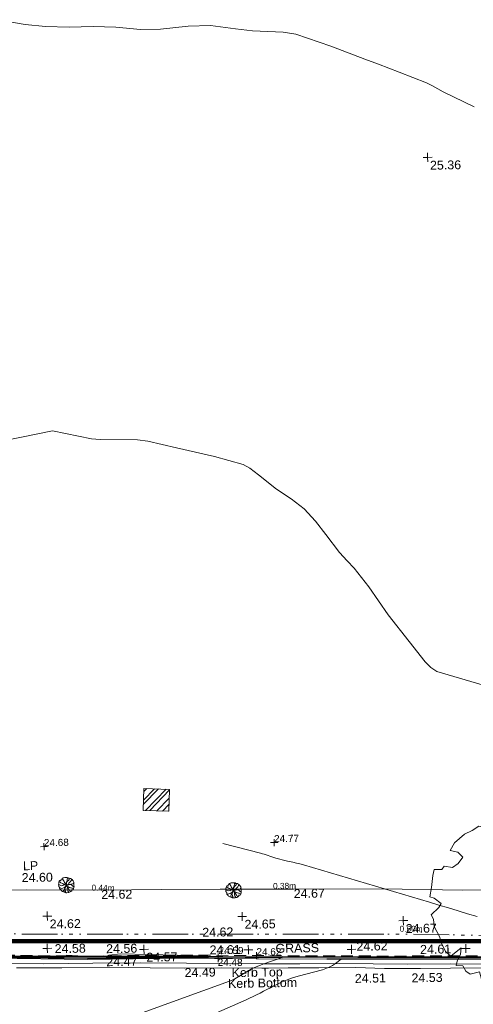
# Model space of a CAD drawing. Header units: millimetres. Extents: x -287732 to 520720, y -103372 to 287754.
# Tile 79 of 256: x -82544 to -63434, y -33664 to 7824. Entities that reach past the tile are written whole.
import ezdxf

# ---------------------------------------------------------------- set-up
doc = ezdxf.new("R2010")
doc.units = ezdxf.units.MM
for name, pattern in [('IMPORT-DASHED _2_', [750, 500, -250]), ('IMPORT-HIDDEN2 _3_', [4762.5, 3175, -1587.5]), ('IMPORT-UG_EIR_QLB2 _2_', [2750, 1500, -300.0000000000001, 0, -300.0000000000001, 150, -300.0000000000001, 0, -200]), ('IMPORT-UG_ELEC_LV_QLB2 _2_', [2700, 1500, -300.0000000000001, 0, -250, 150, -300.0000000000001, 0, -200]), ('IMPORT-UG_ELEC_STREET LIGHTING_QLB2 _2_', [2700, 1500, -300.0000000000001, 0, -250, 150, -300.0000000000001, 0, -200])]:
    doc.linetypes.add(name, pattern=pattern)
for name, color, linetype, lineweight, true_color in [('00_TOPO_FOOTPATH', 7, 'Continuous', 9, 0xa50000), ('00_TOPO_FURN_LAMP_POST', 7, 'Continuous', 9, 0x666666), ('00_TOPO_KERB_BOTTOM', 1, 'Continuous', 9, 0xff0000), ('00_TOPO_KERB_TOP', 7, 'Continuous', 9, 0xa500a5), ('00_TOPO_LEVEL_SPOT', 7, 'Continuous', 9, 0x666666), ('00_TOPO_ROAD_MARKING_YELLOW_CONTINUOUS', 40, 'Continuous', 9, 0xffbf00), ('01_DTM_CONTOUR_MJR', 7, 'Continuous', 9, 0x7f3f00), ('01_DTM_CONTOUR_MNR', 7, 'Continuous', 9, 0xa5a552), ('12333-PUM-2D-U-0001-C01 - Rev2_REVIT IMPORT_dwg', 7, 'Continuous', 9, 0x767676), ('A_RHA_Line', 7, 'Continuous', 9, 0x00a600), ('CONTOURS_MINOR', 7, 'Continuous', 9, 0x00a5a5), ('KERB_BOTTOM', 7, 'Continuous', 9, 0x0000a5), ('KERB_BOTTOM_LVL', 7, 'Continuous', 9, 0x0000a5), ('KERB_TOP', 2, 'Continuous', 9, 0xffff00), ('KERB_TOP_LVL', 2, 'Continuous', 9, 0xffff00), ('PUM-CHAMBER EXTENTS', 6, 'IMPORT-HIDDEN2 _3_', 9, 0xff00ff), ('PUM-EIRCOMM-NOTES', 6, 'Continuous', 9, 0xff00ff), ('PUM-EIRCOMM-QLB2', 6, 'IMPORT-UG_EIR_QLB2 _2_', 9, 0xff00ff), ('PUM-ELECTRIC-LV-QLB2', 1, 'IMPORT-UG_ELEC_LV_QLB2 _2_', 9, 0xff0000), ('SAPLING', 120, 'Continuous', 9, 0x00ffbf), ('SPOT_HEIGHTS_LVL', 7, 'Continuous', 9, 0x00a500), ('TREE', 7, 'Continuous', 9, 0x00a500)]:
    doc.layers.add(name, color=color, linetype=linetype, lineweight=lineweight, true_color=true_color)
for name, color, linetype, lineweight in [('00_TOPO_SURVEY_TEXT', 7, 'Continuous', 9), ('CHANGE_OF_SURFACE', 7, 'IMPORT-DASHED _2_', 9), ('CHANGE_OF_SURFACE_LVL', 7, 'Continuous', 9)]:
    doc.layers.add(name, color=color, linetype=linetype, lineweight=lineweight)
doc.styles.add('Arial_1', font='arial.ttf', dxfattribs={"height": 250})
doc.styles.add('Arial_3', font='arial.ttf', dxfattribs={"height": 299.9999999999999})
doc.styles.add('Swis721 Lt BT_2', font='swissl.ttf', dxfattribs={"height": 375})

# ---------------------------------------------------------------- blocks, each defined once
blk = doc.blocks.new('12333-PUM-2D-U-0001-C01 - Rev2_REVIT IMPORT_dwg_MM-2077200-Site Location Plan Proposed')
at = {"layer": '00_TOPO_LEVEL_SPOT', "color": 254, "true_color": 0xcccccc, "flags": 128}
for points in [[(0, -500.0000000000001), (0, 0), (-500.0000000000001, 0)], [(500.0000000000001, 0), (0, 0), (0, 500.0000000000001)]]:
    blk.add_lwpolyline(points, dxfattribs=at)
blk = doc.blocks.new('12333-PUM-2D-U-0001-C01 - Rev2_REVIT IMPORT_dwg_MGS62954_T2_Galway_ITM_3d_Rev1-2077680-Site Location Plan Proposed')
at = {"layer": '00_TOPO_FOOTPATH', "color": 254, "true_color": 0xcccccc, "flags": 128}
for points in [[(533840114.5639098, 725527692.4560995), (533837580.3047698, 725527683.2795137), (533834193.6578513, 725527800.8309184), (533830465.7366284, 725527859.0529648), (533827365.2136657, 725527911.8291614), (533824918.5788895, 725527938.3049704), (533822356.2773753, 725527958.3261961), (533819217.9820659, 725528019.1098024), (533816914.4485219, 725528053.6593289), (533815695.9043735, 725528059.8360375), (533813636.4648265, 725528060.3752955), (533811436.605588, 725528092.3734863), (533809208.4636033, 725528101.2720903), (533807291.1240801, 725528296.8295349), (533806137.6461629, 725528554.7531656), (533804925.4894615, 725529001.16465), (533804714.7786275, 725529179.0055972), (533804655.7258474, 725529325.2501777), (533804587.2827833, 725529674.3815148), (533804590.347694, 725530368.8551596)], [(533838727.1633984, 725525555.6147966), (533834713.4143859, 725525603.5220733), (533832423.6689168, 725525632.7505375), (533830293.6808437, 725525707.0989714), (533828055.9714205, 725525751.0822799), (533825579.4940985, 725525783.490704), (533823458.563685, 725525798.5069563), (533820975.1482074, 725525868.2521144), (533818859.3040347, 725525917.923832), (533816726.414641, 725525983.1312126), (533815004.5173782, 725525966.4093411), (533813669.6430988, 725525983.4550431), (533812555.6664095, 725526030.346811), (533811313.507118, 725526019.520853)]]:
    blk.add_lwpolyline(points, dxfattribs=at)
at = {"layer": '00_TOPO_KERB_BOTTOM', "color": 254, "true_color": 0xcccccc, "flags": 128}
blk.add_lwpolyline([(533805670.2793542, 725525449.0674428), (533808743.9823068, 725525371.8776208), (533810484.247337, 725525331.8055379), (533810497.306164, 725525987.2080256), (533811269.0341567, 725525974.6907912), (533811285.1182821, 725525310.6206088), (533813884.1455696, 725525282.6415005), (533817432.2353406, 725525225.574736), (533822521.4377326, 725525125.2963682), (533826803.7935057, 725525050.1611214), (533829931.800356, 725524976.4573042), (533833123.9099391, 725524926.5791923), (533835746.0774568, 725524864.7462832), (533837972.9049549, 725524832.4426191), (533841392.276571, 725524768.9970853)], dxfattribs=at)
at = {"layer": '00_TOPO_KERB_TOP', "color": 254, "true_color": 0xcccccc, "flags": 128}
blk.add_lwpolyline([(533805671.4227744, 725525494.5984991), (533808745.0782531, 725525417.4098694), (533810439.6903147, 725525378.3183403), (533810452.5911626, 725526033.5689752), (533811313.507118, 725526019.520853), (533811329.5854477, 725525355.6899604), (533813884.7569372, 725525328.1829693), (533817433.6388371, 725525264.4667367), (533822522.2858559, 725525170.8339089), (533826804.7294409, 725525095.6971213), (533829932.6925942, 725525021.9943339), (533833124.5690112, 725524962.6129444), (533835746.9446442, 725524910.2839068), (533837973.6577461, 725524877.9819021), (533841393.377321, 725524814.5299121)], dxfattribs=at)
at = {"layer": '00_TOPO_ROAD_MARKING_YELLOW_CONTINUOUS', "color": 254, "true_color": 0xcccccc, "flags": 128}
for points in [[(533818210.0000001, 725524930.0000001), (533819870.0000001, 725524890), (533821950.0000001, 725524890), (533823980, 725524860), (533825900, 725524810.0000001), (533827400.0000001, 725524770), (533829160.0000001, 725524730), (533830670.0000001, 725524710.0000001), (533832330.0000001, 725524690.0000002), (533833760.0000001, 725524650.0000001), (533835190.0000002, 725524610.0000001), (533837000.0000001, 725524590.0000001), (533838790.0000001, 725524550.0000001)], [(533818740, 725524740), (533820640.0000001, 725524710.0000001), (533822570.0000001, 725524700.0000004), (533824360, 725524650.0000001), (533825810.0000002, 725524610.0000001), (533827370, 725524590.0000001), (533828690.0000002, 725524550.0000001), (533830180.0000002, 725524550.0000001), (533831470, 725524520.0000001), (533833020.0000001, 725524510), (533834230, 725524450.0000002), (533835750, 725524420.0000001), (533837010.0000001, 725524410.0000001), (533838450.0000001, 725524400)]]:
    blk.add_lwpolyline(points, dxfattribs=at)
at = {"layer": '01_DTM_CONTOUR_MJR', "color": 254, "true_color": 0xcccccc, "flags": 128}
blk.add_lwpolyline([(533838650.0000001, 725536295.7823129), (533837850, 725536540), (533836650.0000001, 725536917.5862069), (533836400.0000001, 725537090.0000001), (533836174.7747748, 725537340.0000002), (533835507.1428572, 725538197.1428572), (533834650.0000001, 725539340.0000001), (533833850.6006007, 725540540.6006006), (533833249.3883793, 725541340.0000002), (533832960.3571429, 725541650.3571429), (533832650.0000001, 725542010.5426358), (533832078.8779892, 725542768.8779889), (533831650.0000001, 725543340.0000001), (533831185.7142857, 725543875.7142857), (533830650.0000001, 725544299.6774194), (533830031.2589414, 725544721.2589415), (533829285.4166668, 725545340.0000002), (533828936.019536, 725545626.019536), (533828650.0000001, 725545784.6308725), (533827450.0000001, 725546140), (533826650.0000001, 725546340.0000001), (533825850, 725546540.0000001), (533824650.0000001, 725546840.0000001), (533824211.904762, 725546901.9047619), (533822650.0000001, 725546940.0000002), (533822283.3333334, 725546973.3333335), (533820650.0000001, 725547340.0000001), (533818650.0000001, 725546973.3333335)], dxfattribs=at)
at = {"layer": '01_DTM_CONTOUR_MNR', "color": 254, "true_color": 0xcccccc, "flags": 128}
for points in [[(533838650.0000001, 725560674.1666667), (533837346.1050726, 725561340.0000001), (533836900.2336449, 725561590.2336451), (533836650.0000001, 725561719.8561152), (533835507.1428572, 725562197.1428573), (533834650.0000001, 725562541.3986014), (533834078.5714287, 725562768.5714285), (533832650.0000001, 725563340.0000001), (533831186.6506153, 725563876.6506155), (533830650.0000001, 725563973.3333334), (533829358.9201878, 725564048.920188), (533828650.0000001, 725564141.1976049), (533827604.5454545, 725564294.5454547), (533826650.0000001, 725564294.5454547), (533825494.4444445, 725564184.4444445), (533824650.0000001, 725564184.4444445), (533823604.5454546, 725564294.5454547), (533822650.0000001, 725564340.0000001), (533821650.0000001, 725564340.0000001), (533820650.0000001, 725564377.6344086), (533819792.244022, 725564482.2440221), (533818650.0000001, 725564701.788618)], [(533824000.0000001, 725522750.0000002), (533827852.0933366, 725524083.1132921), (533828690.0000002, 725524550.0000002), (533829160.0000002, 725524730), (533829930.0000002, 725524980.0000001), (533827426.0000002, 725525044.0000004), (533826800.0000001, 725525080.5555557), (533826703.6636807, 725525107.6438634), (533823126.5610755, 725525258.844673), (533822630.40337, 725525208.6917638), (533822520.0000001, 725525156.666667), (533821818.1967754, 725525165.8473184), (533820848.1682836, 725525245.9965414), (533820822.8571431, 725525188.5714287), (533819593.1515653, 725525210.2273479), (533818843.3123955, 725525226.6499165)]]:
    blk.add_lwpolyline(points, dxfattribs=at)
at = {"xscale": 0.375, "yscale": 0.375, "zscale": 0.375}
for p in [(533836645.0888879, 725558585.5691988), (533820068.4855068, 725526900.2718093), (533828275.0518416, 725526741.3578324), (533835060.511844, 725526447.5679959), (533820044.9353248, 725525540.9678607), (533824116.5515896, 725525427.8505039), (533828512.8815801, 725525334.4460188), (533832855.7894367, 725525276.2650152), (533837672.8141373, 725525229.6780221)]:
    blk.add_blockref('12333-PUM-2D-U-0001-C01 - Rev2_REVIT IMPORT_dwg_MM-2077200-Site Location Plan Proposed', p, dxfattribs=at)
at = {"layer": '00_TOPO_FOOTPATH', "color": 251, "true_color": 0x666666, "char_height": 375, "width": 1495.902363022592, "attachment_point": 1, "line_spacing_factor": 1.005061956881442, "style": 'Swis721 Lt BT_2'}
for s, insert in [('24.62', (533822356.3, 725527953.529608)), ('24.67', (533830465.7, 725527854.3296078)), ('24.62', (533826583.5054628, 725526289.5344589))]:
    blk.add_mtext(s, dxfattribs=dict(at, insert=insert))
at = {"layer": '00_TOPO_FURN_LAMP_POST', "char_height": 375, "attachment_point": 1, "line_spacing_factor": 1.005061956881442, "style": 'Swis721 Lt BT_2'}
for s, insert, width in [('LP', (533819080.4711919, 725529224.8811771), 707.5855621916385), ('24.60', (533819018.1886073, 725528726.932334), 1495.902363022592)]:
    blk.add_mtext(s, dxfattribs=dict(at, insert=insert, width=width))
at = {"layer": '00_TOPO_KERB_BOTTOM', "color": 251, "true_color": 0x666666, "char_height": 375, "attachment_point": 1, "line_spacing_factor": 1.005061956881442, "style": 'Swis721 Lt BT_2'}
for s, insert, width in [('24.47', (533822521.4, 725525120.5296079), 1495.902363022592), ('Kerb Bottom', (533827629.3765163, 725524112.5911423), 3414.456504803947), ('24.51', (533832975.5176759, 725524235.9835789), 1495.902363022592)]:
    blk.add_mtext(s, dxfattribs=dict(at, insert=insert, width=width))
at = {"layer": '00_TOPO_KERB_TOP', "color": 251, "true_color": 0x666666, "char_height": 375, "attachment_point": 1, "line_spacing_factor": 1.005061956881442, "style": 'Swis721 Lt BT_2'}
for s, insert, width in [('24.56', (533822522.3000001, 725525669.1925018), 1495.902363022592), ('24.61', (533835746.9, 725525408.6925015), 1495.902363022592), ('Kerb Top', (533827789.7592982, 725524566.9633325), 2493.170605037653)]:
    blk.add_mtext(s, dxfattribs=dict(at, insert=insert, width=width))
at = {"layer": '00_TOPO_LEVEL_SPOT', "char_height": 375, "width": 1495.902363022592, "attachment_point": 1, "line_spacing_factor": 1.005061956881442, "style": 'Swis721 Lt BT_2'}
for s, insert in [('25.36', (533836740.1808528, 725558438.2102244)), ('24.62', (533820163.5808529, 725526752.9102246)), ('24.65', (533828370.1808527, 725526594.0102247)), ('24.67', (533835155.5808527, 725526300.2102245)), ('24.58', (533820354.056118, 725525709.4315302)), ('24.61', (533826878.5420961, 725525542.5618631)), ('24.62', (533833068.3499671, 725525586.1409105)), ('24.57', (533824211.6808527, 725525280.5102245))]:
    blk.add_mtext(s, dxfattribs=dict(at, insert=insert))
at = {"layer": '00_TOPO_ROAD_MARKING_YELLOW_CONTINUOUS', "color": 251, "true_color": 0x666666, "char_height": 375, "width": 1495.902363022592, "attachment_point": 1, "line_spacing_factor": 1.005061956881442, "style": 'Swis721 Lt BT_2'}
for s, insert in [('24.49', (533825810.0000002, 725524605.2296078)), ('24.53', (533835363.1118087, 725524215.9664036))]:
    blk.add_mtext(s, dxfattribs=dict(at, insert=insert))
at = {"layer": '00_TOPO_SURVEY_TEXT', "color": 251, "true_color": 0x666666, "insert": (533829656.698305, 725525558.8809174), "char_height": 375, "width": 2018.280965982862, "attachment_point": 1, "line_spacing_factor": 1.005061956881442, "style": 'Swis721 Lt BT_2'}
blk.add_mtext('GRASS', dxfattribs=at)
blk = doc.blocks.new('12333-PUM-2D-U-0001-C01 - Rev2_REVIT IMPORT_dwg_SAPLING-2077789-Site Location Plan Proposed')
at = {"layer": 'SAPLING', "color": 254, "true_color": 0xeaeaea, "flags": 128}
blk.add_lwpolyline([(-223.7556088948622, 233.4841135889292), (-204.9471663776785, 245.1583192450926), (-187.4358579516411, 265.9124626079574), (-161.4931785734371, 287.9637400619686), (-141.3876021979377, 303.5293476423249), (-126.4705616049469, 304.8264816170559), (-97.9336143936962, 315.2035532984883), (-57.07389453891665, 319.0949552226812), (-20.10557649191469, 318.4463882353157), (6.485669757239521, 319.0949552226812), (42.1568537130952, 315.2035532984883), (83.01657368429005, 313.2578523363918), (81.71943970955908, 297.04367776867), (82.36800669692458, 275.6409674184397), (101.176449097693, 287.9637400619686), (116.0934898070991, 295.0979768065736), (173.8159511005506, 282.7752041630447), (241.9154843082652, 230.2412786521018), (278.2352352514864, 192.6243937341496), (289.9094409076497, 173.8159512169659), (304.177914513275, 143.9818700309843), (310.0150173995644, 119.3363247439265), (318.4463881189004, 95.98791331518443), (308.069316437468, 84.9622746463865), (284.7209051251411, 70.69380104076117), (313.9064193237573, 66.15383212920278), (319.0949551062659, 51.2367916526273), (320.3920890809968, 34.37405009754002), (321.0406560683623, -18.80844251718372), (321.0406560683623, -44.10255479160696), (322.3377900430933, -57.72246140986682), (317.7978212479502, -86.90797560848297), (317.1492541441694, -88.20510958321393), (315.2035532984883, -116.0934898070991), (304.8264815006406, -145.2790040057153), (292.5037088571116, -164.087446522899), (269.8038645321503, -199.1100634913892), (257.4810918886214, -204.9471663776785), (242.5640511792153, -206.2443003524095), (226.3498767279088, -198.4614965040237), (219.2156398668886, -195.8672286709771), (223.7556087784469, -236.7269484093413), (178.355920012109, -270.4524315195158), (129.7133963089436, -296.3951107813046), (93.39364536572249, -306.7721825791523), (70.69380092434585, -312.6092853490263), (18.8084424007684, -319.0949552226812), (-18.15987552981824, -318.4463882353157), (-31.77978214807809, -315.8521202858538), (-48.64252370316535, -306.7721825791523), (-59.66816237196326, -295.7465437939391), (-60.96529634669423, -286.6666060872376), (-54.47962658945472, -268.5067305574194), (-61.61386333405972, -259.4267928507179), (-65.50526525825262, -258.7782258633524), (-70.6938011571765, -273.0466994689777), (-84.31370777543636, -295.0979768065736), (-94.69077945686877, -299.637945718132), (-161.4931785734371, -267.8581635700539), (-214.0271042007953, -234.7812475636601), (-226.9984438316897, -214.02710408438), (-256.1839580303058, -184.8415898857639), (-273.0466995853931, -168.6274153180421), (-281.478070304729, -157.6017766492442), (-286.0180392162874, -141.3876020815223), (-284.7209052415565, -125.1734275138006), (-276.9381013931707, -109.6078199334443), (-265.9124627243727, -94.69077934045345), (-296.3951108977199, -94.04221235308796), (-308.7178835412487, -68.09953309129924), (-316.5006873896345, -55.12819346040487), (-324.9320581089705, -35.67118395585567), (-324.9320581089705, 12.32277264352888), (-321.6892231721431, 18.80844251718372), (-322.9863571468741, 23.9969784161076), (-324.9320581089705, 44.75112177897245), (-319.7435222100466, 73.28806899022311), (-315.2035534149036, 104.4192841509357), (-309.3664505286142, 131.6590973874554), (-295.0979769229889, 171.8702502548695), (-280.1809363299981, 191.3272597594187), (-269.1552976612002, 199.7586304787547), (-266.5610297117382, 201.0557644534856), (-256.832524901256, 199.7586304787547), (-232.1869796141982, 186.7872908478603), (-228.2955776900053, 185.4901568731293), (-224.4041758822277, 190.0301257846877), (-225.7013098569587, 204.9471663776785)], close=True, dxfattribs=at)
for points in [[(-323.6349241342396, 31.1312151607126), (-308.7178835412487, 22.05127745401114), (-260.7239268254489, 7.134236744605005), (-205.595733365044, -19.45700950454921), (-149.8189729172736, -7.78280373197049), (-101.8250163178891, 20.75414347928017), (-72.63950211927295, 29.18551419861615), (-35.02261708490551, 8.431370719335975), (-16.86274167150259, 4.539968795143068), (12.97133951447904, 0.6485669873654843), (36.96831793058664, 5.188535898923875), (73.2880688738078, 22.69984444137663)], [(93.39364536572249, -306.7721825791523), (57.07389442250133, -236.7269484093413), (34.37404998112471, -186.7872908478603), (35.02261696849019, -145.9275709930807), (42.80542070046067, -115.4449228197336), (40.85971985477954, -75.23376995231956), (33.07691600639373, -47.99395671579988), (17.51130842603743, -29.83408118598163), (-5.837102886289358, -6.485669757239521), (-29.18551419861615, 4.539968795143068), (-60.96529634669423, 27.2398132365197), (-94.04221246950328, 40.85971985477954), (-128.4162625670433, 58.37102839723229), (-164.087446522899, 77.17947091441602), (-227.6470108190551, 105.7164181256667), (-260.0753598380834, 123.8762935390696), (-302.2322137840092, 151.7646737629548)], [(-166.0331474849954, 284.0723381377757), (-141.3876021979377, 238.6726493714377), (-116.0934898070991, 193.9215277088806), (-94.04221246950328, 150.4675397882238), (-72.63950211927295, 104.4192841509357), (-34.37405009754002, 75.88233693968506), (-7.782803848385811, 68.09953309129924), (0, 53.8310594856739), (-0.6485669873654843, 32.42834913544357), (-5.837102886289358, 4.539968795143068), (-9.728504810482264, -20.75414347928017), (-25.94267937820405, -46.04825575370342), (-46.04825575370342, -79.12517176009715), (-63.55956429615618, -124.5248605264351), (-67.45096622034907, -149.1704058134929), (-53.18249261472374, -169.924549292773), (-49.93965767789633, -207.5414343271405), (-38.91401900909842, -250.3468551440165), (-40.21115298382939, -281.478070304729), (-46.69682274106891, -298.9893787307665), (-48.64252370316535, -306.7721825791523)], [(-140.7390352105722, 64.20813128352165), (-110.2563870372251, 49.29109069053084), (-101.1764493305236, 44.10255479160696), (-86.90797560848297, 36.96831793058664), (-61.61386333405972, 29.18551419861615), (-46.04825575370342, 18.80844251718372), (-35.671184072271, 9.728504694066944), (-22.05127745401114, 6.485669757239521), (-1.297133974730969, 3.891401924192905), (-2.594267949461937, -0.6485669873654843), (-3.242834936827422, -9.079937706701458), (-18.80844251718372, 0.6485669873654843), (-29.18551419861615, 5.188535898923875), (-44.10255490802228, 13.61990661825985), (-63.55956429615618, 25.94267926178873), (-73.93663609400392, 31.1312151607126), (-77.82803790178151, 28.53694721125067), (-97.2850474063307, 22.69984444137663), (-116.0934898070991, 14.91704059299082), (-123.8762936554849, 6.485669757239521), (-137.4962002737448, 0), (-151.7646738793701, -9.079937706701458), (-156.3046427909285, -9.079937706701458)], [(-145.2790040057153, 66.80239911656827), (-124.5248606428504, 55.77676044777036), (-92.09651150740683, 39.56258588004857), (-55.12819357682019, 24.64554528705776), (-29.18551419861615, 7.78280373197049)], [(-140.7390352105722, -277.5866683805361), (-119.3363247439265, -230.8898456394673), (-99.23074836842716, -191.3272597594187), (-77.17947091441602, -151.1161067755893), (-54.47962658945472, -108.3106860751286), (-30.48264817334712, -56.42532743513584), (-16.21417456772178, -31.77978214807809), (-2.594267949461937, -9.728504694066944), (-5.188535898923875, 32.42834913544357), (-1.945700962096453, 70.0452340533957), (3.891401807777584, 113.4992218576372), (16.21417445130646, 154.3589417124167), (31.1312151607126, 203.0014654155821), (42.80542070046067, 258.7782258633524), (52.53392551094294, 290.5580080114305), (57.07389442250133, 314.5549863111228)], [(-75.23376995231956, 108.9592530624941), (-57.07389453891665, 94.69077934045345), (-38.26545202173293, 82.36800669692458), (-15.56560769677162, 71.99093501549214), (-2.594267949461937, 62.91099730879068), (-0.6485669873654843, 43.45398780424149), (-1.945700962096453, 29.18551419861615), (0.6485669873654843, 16.86274155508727), (-2.594267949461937, 3.242834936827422), (3.2428348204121, -8.431370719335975), (13.61990650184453, -23.34841131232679), (23.34841131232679, -41.50828684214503), (33.07691600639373, -54.4796264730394), (45.39968864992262, -78.47660488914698), (53.8310594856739, -95.33934632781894), (67.45096610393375, -114.1477888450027), (88.8536764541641, -147.2247049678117)], [(-64.85669827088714, -125.1734275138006), (-58.37102839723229, -110.9049539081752), (-49.93965767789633, -101.1764492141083), (-44.10255490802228, -89.5022435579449), (-35.671184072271, -73.28806899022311), (-28.53694732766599, -55.77676044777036), (-16.86274167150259, -37.61688491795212), (-5.837102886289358, -22.05127745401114), (-1.945700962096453, -11.6742056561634), (0.6485669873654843, 0)], [(9.079937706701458, 131.0105304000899), (4.539968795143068, 117.3906237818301), (7.78280373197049, 105.0678511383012), (2.594267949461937, 83.66514067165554), (0.6485669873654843, 70.69380104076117), (-0.6485669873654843, 53.8310594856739), (-2.594267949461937, 38.2654519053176), (5.188535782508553, 25.94267926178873), (4.539968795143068, 14.26847360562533), (5.837102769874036, 5.837102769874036), (8.431370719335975, 1.297133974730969)], [(310.6635843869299, 65.50526514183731), (223.1070417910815, 36.96831793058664), (175.1130850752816, 27.88838022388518), (119.3363246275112, 20.75414347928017), (86.90797560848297, 14.91704059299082), (29.83408118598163, 6.485669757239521), (0, 0), (11.02563866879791, -29.83408118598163), (36.31975094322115, -57.72246140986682), (58.37102839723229, -70.69380104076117), (94.04221235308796, -79.12517176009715), (132.9562312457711, -97.28504728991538), (167.3302813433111, -110.2563870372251), (201.0557644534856, -119.3363247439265), (232.1869794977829, -127.119128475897), (260.7239268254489, -136.1990662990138), (301.5836465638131, -150.4675397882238)], [(32.42834901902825, -146.5761379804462), (39.56258588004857, -130.3619634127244), (43.45398768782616, -114.7963558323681), (39.56258588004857, -101.1764492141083), (42.80542070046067, -81.71943970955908), (38.2654519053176, -68.09953309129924), (26.59124624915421, -46.04825575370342), (11.67420553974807, -30.48264817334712), (7.78280373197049, -16.86274155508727), (0, -8.431370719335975), (0.6485669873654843, 1.297133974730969), (0, 11.6742056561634), (0.6485669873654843, 23.9969784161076)], [(141.3876020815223, 290.5580080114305), (121.9305925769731, 230.2412786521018), (87.55654247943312, 200.4071974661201), (44.75112166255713, 164.7360135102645), (9.079937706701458, 128.416262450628), (5.837102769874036, 107.6621190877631), (0.6485669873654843, 69.3966670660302), (3.891401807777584, 18.80844251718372), (9.079937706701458, -0.6485669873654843), (26.59124624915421, -0.6485669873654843), (62.91099719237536, 16.86274155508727), (85.61084163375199, 42.15685382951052), (109.6078199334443, 77.17947091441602), (150.4675397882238, 118.0391907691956), (180.3016209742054, 152.4132407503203), (219.2156398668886, 199.1100634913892), (245.1583191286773, 226.3498768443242)], [(4.539968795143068, -3.242834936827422), (27.88838022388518, 0.6485669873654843), (55.77676044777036, 6.485669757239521), (79.77373874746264, 11.6742056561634), (108.3106859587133, 22.69984444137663), (130.3619632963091, 22.69984444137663)], [(6.485669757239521, -0.6485669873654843), (28.53694721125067, 0.6485669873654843), (45.39968864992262, 5.188535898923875), (51.88535852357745, 8.431370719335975), (62.91099719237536, 11.02563866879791), (83.66514067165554, 12.97133963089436), (106.3649849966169, 18.15987552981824), (129.0648293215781, 22.69984444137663), (147.2247048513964, 26.59124624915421), (164.0874464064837, 25.94267926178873), (189.3815586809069, 31.1312151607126), (195.8672285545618, 31.77978214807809)], [(319.0949551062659, -79.77373886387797), (278.2352352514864, -47.99395671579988), (236.7269484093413, -5.188535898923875), (205.5957332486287, 26.59124624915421), (199.7586304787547, 32.42834913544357)], [(-259.4267928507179, -181.5987549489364), (-236.0783815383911, -157.6017766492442), (-200.4071975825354, -144.6304370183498), (-149.8189729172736, -123.8762935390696), (-52.53392562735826, -79.12517176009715), (-24.64554540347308, -43.45398780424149), (-2.594267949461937, -16.21417456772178)], [(-81.7194398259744, -91.44794452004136), (-62.91099730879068, -84.9622746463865), (-51.88535863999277, -80.42230573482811), (-43.45398792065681, -66.80239911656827), (-33.72548311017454, -57.07389442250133), (-25.94267937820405, -44.75112177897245), (-14.91704070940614, -30.48264817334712), (-8.431370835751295, -22.69984444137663), (-7.782803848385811, -11.02563866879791), (-5.837102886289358, -2.594267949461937)], [(-81.07087283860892, -91.44794452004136), (-65.50526525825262, -83.66514067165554), (-55.12819357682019, -81.71943970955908), (-47.34538972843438, -73.28806899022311), (-34.37405009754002, -56.42532743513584), (-17.51130854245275, -28.53694721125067), (-3.891401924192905, -15.5656075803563)], [(-63.55956429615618, -121.282025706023), (-51.2367916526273, -96.6364803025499), (-40.21115298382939, -75.23376995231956), (-28.53694732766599, -49.29109069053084), (-16.21417456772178, -28.53694721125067), (-3.891401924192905, -16.21417456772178)], [(103.7707170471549, -84.31370765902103), (85.61084163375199, -77.17947091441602), (65.50526514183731, -73.28806899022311), (49.93965756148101, -65.50526514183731), (36.31975094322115, -57.72246140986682), (29.18551408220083, -45.39968876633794), (22.69984432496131, -36.31975094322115), (17.51130842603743, -26.59124624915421), (11.02563866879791, -14.91704059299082), (0.6485669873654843, -5.188535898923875)], [(169.2759823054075, -276.9381013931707), (132.9562312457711, -215.3242380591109), (93.39364536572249, -154.3589417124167), (53.8310594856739, -98.58218126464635), (29.83408118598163, -51.2367916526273), (4.539968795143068, -17.51130854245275)], [(86.90797560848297, -76.53090392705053), (68.74809996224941, -72.63950200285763), (49.93965756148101, -68.74810007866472), (35.67118395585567, -55.12819346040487)], [(83.66514067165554, -143.3333030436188), (70.04523393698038, -119.3363247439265), (59.01959526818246, -103.7707171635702), (44.10255467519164, -79.77373886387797), (37.61688491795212, -68.74810007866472)]]:
    blk.add_lwpolyline(points, dxfattribs=at)
blk = doc.blocks.new('12333-PUM-2D-U-0001-C01 - Rev2_REVIT IMPORT_dwg_TREE_1-V235-Site Location Plan Proposed')
at = {"layer": 'TREE', "color": 9, "true_color": 0xaae1aa, "flags": 128}
blk.add_lwpolyline([(-230.614, 433.535), (-189.325, 457.704), (-140.987, 443.6050000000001), (-135.952, 477.8450000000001), (-64.451, 491.944), (-6.042, 500.0000000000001), (11.078, 490.937), (25.176, 449.648), (38.268, 405.337), (110.775, 421.45), (190.332, 451.662), (289.023, 406.344), (331.319, 368.077), (339.376, 308.661), (327.2910000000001, 238.167), (388.721, 281.47), (400.806, 286.506), (430.01, 240.181), (449.144, 202.92), (461.229, 162.638), (479.355, 113.293), (484.391, 64.955), (492.4470000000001, 13.595), (471.299, 1.511), (409.869, -15.609), (445.116, -35.75), (475.327, -59.919), (468.2780000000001, -133.434), (451.158, -208.963), (406.8480000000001, -258.308), (399.799, -285.498), (310.171, -289.527), (323.263, -326.7880000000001), (317.221, -371.098), (230.614, -428.499), (160.121, -465.76), (94.663, -457.704), (66.465, -489.93), (-26.183, -500.0000000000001), (-89.62700000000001, -492.951), (-161.128, -473.8170000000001), (-190.332, -462.739), (-201.41, -419.436), (-257.805, -431.521), (-283.9880000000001, -412.387), (-302.1150000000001, -380.1610000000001), (-341.39, -379.154), (-334.34, -351.9640000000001), (-313.1920000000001, -310.675), (-309.164, -272.407), (-372.608, -321.752), (-404.834, -293.555), (-426.989, -242.195), (-438.066, -201.913), (-469.285, -141.49), (-472.306, -97.18), (-485.3980000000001, -69.99000000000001), (-440.0810000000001, -26.687), (-424.975, -2.518), (-466.2640000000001, 28.701), (-492.4470000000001, 37.764), (-482.377, 93.152), (-472.306, 165.66), (-463.2430000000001, 201.913), (-416.9180000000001, 201.913), (-403.827, 220.04), (-353.474, 211.984), (-319.235, 235.146), (-289.023, 273.414), (-320.242, 304.632), (-365.559, 314.703), (-339.376, 361.027), (-277.946, 411.3800000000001)], close=True, dxfattribs=at)
blk = doc.blocks.new('12333-PUM-2D-U-0001-C01 - Rev2_REVIT IMPORT_dwg_SPOT-2077769-Site Location Plan Proposed')
at = {"layer": 'CHANGE_OF_SURFACE_LVL', "color": 253, "true_color": 0xaaaaaa}
for p, q in [((-500.0000000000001, 0), (500.0000000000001, 0)), ((0, 500.0000000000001), (0, -500.0000000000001))]:
    blk.add_line(p, q, dxfattribs=at)
blk = doc.blocks.new('12333-PUM-2D-U-0001-C01 - Rev2_REVIT IMPORT_dwg_SPOT-V272-Site Location Plan Proposed')
at = {"layer": 'KERB_BOTTOM_LVL', "color": 9, "true_color": 0xaaaae1}
for p, q in [((-500.0000000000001, 0), (500.0000000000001, 0)), ((0, 500.0000000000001), (0, -500.0000000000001))]:
    blk.add_line(p, q, dxfattribs=at)
blk = doc.blocks.new('12333-PUM-2D-U-0001-C01 - Rev2_REVIT IMPORT_dwg_SPOT-2077810-Site Location Plan Proposed')
at = {"layer": 'KERB_TOP_LVL', "color": 51, "true_color": 0xffffaa}
for p, q in [((-500.0000000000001, 0), (500.0000000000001, 0)), ((0, 500.0000000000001), (0, -500.0000000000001))]:
    blk.add_line(p, q, dxfattribs=at)
blk = doc.blocks.new('12333-PUM-2D-U-0001-C01 - Rev2_REVIT IMPORT_dwg_SPOT-2077775-Site Location Plan Proposed')
at = {"layer": 'SPOT_HEIGHTS_LVL', "color": 9, "true_color": 0xaae1aa}
for p, q in [((-500.0000000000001, 0), (500.0000000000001, 0)), ((0, 500.0000000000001), (0, -500.0000000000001))]:
    blk.add_line(p, q, dxfattribs=at)
blk = doc.blocks.new('12333-PUM-2D-U-0001-C01 - Rev2_REVIT IMPORT_dwg-1620468-Site Location Plan Proposed')
at = {"layer": 'PUM-CHAMBER EXTENTS', "true_color": 0xffaaff}
h = blk.add_hatch(dxfattribs=at)
h.set_pattern_fill('FP_3', color=211, style=0, pattern_type=2)
h.set_pattern_definition([(45, (-533641079.65, -725615854.3560001), (-265.1650429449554, 265.1650429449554), []), (45, (-533640902.873, -725615854.3560001), (-265.1650429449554, 265.1650429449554), [])])
h.paths.add_polyline_path([(184180.3501528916, -84628.35617864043), (184233.350153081, -83703.35617847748), (183151.3501529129, -83643.35617865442), (183098.3501528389, -84568.35617870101)])
at = {"layer": 'CHANGE_OF_SURFACE', "color": 253, "true_color": 0xaaaaaa, "flags": 128}
blk.add_lwpolyline([(169589.0465125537, -90422.87098443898), (170201.7607573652, -90442.4529151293), (170223.6786462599, -90442.24282179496), (170864.3962341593, -90461.99730550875), (176695.8167306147, -90555.31757150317), (180648.8368707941, -90669.27854716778), (184537.7068158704, -90690.71574055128), (187769.813319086, -90771.95666497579), (190738.1933896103, -90837.53279654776), (193749.7309986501, -90894.69936292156), (196831.4850622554, -90937.75157816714), (200436.3830081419, -91009.14938480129), (204020.7406842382, -91061.00507697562), (215562.4953960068, -91265.3708688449), (221961.9749435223, -91446.68398797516), (223762.2905890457, -91466.59603994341), (223799.3585370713, -91467.2501226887), (224520.7009477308, -91474.78602873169), (224557.7696763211, -91475.39428679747), (227059.6765837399, -91503.06615699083), (232462.7713324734, -91593.08747015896), (236558.0569078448, -91680.39207253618), (238060.1487674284, -91707.58025080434)], dxfattribs=at)
at = {"layer": 'CONTOURS_MINOR', "color": 254, "true_color": 0xaae1e1, "flags": 128}
for points in [[(185687.7914833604, -93300.76706467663), (187299.6211625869, -92626.65763648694), (187449.5249692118, -92562.08641035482), (187598.4632894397, -92495.41821877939), (187745.9533790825, -92425.60457857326), (187892.4779824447, -92353.6939729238), (188038.4426497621, -92280.54252488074), (188184.6272193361, -92207.83575170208), (188331.141642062, -92135.79599105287), (188477.8759671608, -92064.200904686), (188614.0827332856, -91998.12632286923), (188831.6384061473, -91900.87441261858), (189052.5675286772, -91812.93398991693), (189278.5568245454, -91738.96079859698), (189507.9195700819, -91674.29909482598), (190544.305164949, -91416.83016484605), (190689.3940304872, -91371.62827840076), (190829.5273629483, -91315.82338653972), (190962.2273964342, -91244.11398661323), (191089.9718963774, -91161.80158103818), (191337.7914836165, -90980.76706472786), (190863.219050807, -90971.26928390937), (190737.7914832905, -90967.19114191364), (187860.603983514, -90911.07956471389), (187767.7914833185, -90905.54749500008), (185749.0311270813, -90847.39683801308), (185547.1605286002, -90841.60934656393), (185345.2888943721, -90835.85838158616), (185143.4157065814, -90830.16220724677), (184941.5414832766, -90824.50255949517), (184537.7914833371, -90813.23805463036), (183224.3474196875, -90801.06499325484), (182794.9053026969, -90796.70226399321), (182365.4694284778, -90791.82941070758), (181936.0429190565, -90786.19137080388), (181506.622652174, -90780.04320710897), (180647.7914833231, -90766.98168739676), (178996.0531183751, -90721.60543641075), (178612.2344128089, -90711.07544295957), (178228.4151896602, -90700.56437316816), (177844.595190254, -90690.08168799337), (177460.774673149, -90679.61792647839)], [(197097.91773092, -89292.73459035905), (196696.0064960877, -89167.34107839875), (196295.7648958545, -89035.46804655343), (195895.1178730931, -88904.84852541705), (195493.8627170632, -88776.10926993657), (195092.2021388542, -88648.62352481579), (189812.5921777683, -86986.50919692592), (189667.0071479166, -86942.81455862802), (189520.7227708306, -86901.74580470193), (189373.3893731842, -86864.6158768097), (189225.3566287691, -86830.11183317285), (189151.8064137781, -86814.00576338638), (189040.4286144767, -86788.01175078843), (188929.5901741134, -86760.0003136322), (188819.5607713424, -86728.96273888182), (188710.0707272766, -86695.90773899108), (188652.9249452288, -86677.79733950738), (188572.6716949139, -86651.54518710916), (188492.7630784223, -86624.31160768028), (188413.3714135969, -86595.60588758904), (188334.324382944, -86565.91874035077), (188255.14947169, -86536.66117915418), (188175.460153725, -86508.95556388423), (188094.9992245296, -86483.57786808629), (188014.0238882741, -86459.75211798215), (186437.7914833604, -86020.76706464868)]]:
    blk.add_lwpolyline(points, dxfattribs=at)
at = {"layer": 'KERB_BOTTOM', "color": 9, "true_color": 0xaaaae1, "flags": 128}
blk.add_lwpolyline([(164119.9724525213, -90446.5144434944), (167091.9860748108, -90482.41238109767), (168497.4567365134, -90525.74558742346), (170861.1969670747, -90598.62398041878), (176692.7541946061, -90691.94643432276), (180646.4908291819, -90805.92806590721), (184535.6129757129, -90827.36664928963), (187766.587182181, -90908.5791130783), (190735.3873857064, -90974.16452609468), (193747.4796568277, -91031.34162130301), (196829.1774932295, -91074.39305121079), (200434.0414797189, -91145.79018484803), (204018.5425250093, -91197.64795096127), (215559.3504115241, -91401.99697797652), (221959.2838488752, -91583.32295669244), (227057.7825661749, -91639.7139421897), (232460.1766690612, -91729.723581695), (236554.8475860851, -91817.0150803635), (238026.2581807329, -91854.7752960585)], dxfattribs=at)
at = {"layer": 'KERB_TOP', "color": 51, "true_color": 0xffffaa, "flags": 128}
blk.add_lwpolyline([(164119.9724525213, -90446.5144434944), (164118.9031401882, -90389.63435729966), (167093.205750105, -90425.55994261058), (169186.9846164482, -90490.11493765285), (169425.8852323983, -90497.48067627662), (170131.1209143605, -90519.22436989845), (170210.4734150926, -90521.67095127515), (170862.5281504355, -90541.77498014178), (176694.0284852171, -90635.0965234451), (180647.4669937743, -90749.06956043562), (184536.484201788, -90770.50756535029), (187767.9295458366, -90851.73187125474), (190736.5549360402, -90917.31342230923), (193748.4164179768, -90974.48613657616), (196830.1376499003, -91017.53789337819), (200435.0157662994, -91088.9353073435)], dxfattribs=at)
at = {"layer": 'PUM-CHAMBER EXTENTS', "color": 211, "linetype": 'Continuous', "true_color": 0xffaaff, "flags": 128}
blk.add_lwpolyline([(183151.3501529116, -83643.35617865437), (183098.350152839, -84568.35617870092), (184180.3501528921, -84628.35617864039), (184233.3501530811, -83703.3561784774)], close=True, dxfattribs=at)
at = {"layer": 'PUM-EIRCOMM-QLB2', "color": 211, "true_color": 0xffaaff, "flags": 128}
blk.add_lwpolyline([(201397.7005267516, -90242.31536558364), (194300.3501528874, -89978.35617861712), (176492.3501529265, -89664.35617872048), (164630.3501528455, -89559.35617862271), (152400.3501528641, -89441.35617872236), (137995.3501528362, -89062.35617864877), (117127.3501529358, -88726.35617863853), (106155.3501528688, -88784.35617871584), (103180.3501528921, -93333.35617871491), (102151.3501529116, -96110.35617871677), (100560.3501528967, -98494.35617867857), (99441.35015283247, -100108.3561786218), (97793.35015290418, -102068.3561787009)], dxfattribs=at)
for name, p in [('12333-PUM-2D-U-0001-C01 - Rev2_REVIT IMPORT_dwg_MGS62954_T2_Galway_ITM_3d_Rev1-2077680-Site Location Plan Proposed', (-533641079.6498471, -725615854.3561786)), ('12333-PUM-2D-U-0001-C01 - Rev2_REVIT IMPORT_dwg_SAPLING-2077789-Site Location Plan Proposed', (179815.0921248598, -87663.67401753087)), ('12333-PUM-2D-U-0001-C01 - Rev2_REVIT IMPORT_dwg_SAPLING-2077789-Site Location Plan Proposed', (186851.9091259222, -88008.09568725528))]:
    blk.add_blockref(name, p)
for name, p, xscale, yscale, zscale in [('12333-PUM-2D-U-0001-C01 - Rev2_REVIT IMPORT_dwg_TREE_1-V235-Site Location Plan Proposed', (198563.8589664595, -88688.3758896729), 7, 7, 7), ('12333-PUM-2D-U-0001-C01 - Rev2_REVIT IMPORT_dwg_SPOT-2077775-Site Location Plan Proposed', (178900.7914833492, -86024.06706486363), 0.3, 0.3, 0.3), ('12333-PUM-2D-U-0001-C01 - Rev2_REVIT IMPORT_dwg_SPOT-2077775-Site Location Plan Proposed', (188598.6914833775, -86024.06706486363), 0.3, 0.3, 0.3), ('12333-PUM-2D-U-0001-C01 - Rev2_REVIT IMPORT_dwg_SPOT-V272-Site Location Plan Proposed', (186151.1000791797, -90867.97288118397), 0.3, 0.3, 0.3), ('12333-PUM-2D-U-0001-C01 - Rev2_REVIT IMPORT_dwg_SPOT-2077810-Site Location Plan Proposed', (186152.2068735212, -90811.11971824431), 0.3, 0.3, 0.3), ('12333-PUM-2D-U-0001-C01 - Rev2_REVIT IMPORT_dwg_SPOT-2077769-Site Location Plan Proposed', (187769.8133190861, -90771.95666497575), 0.3, 0.3, 0.3)]:
    blk.add_blockref(name, p, dxfattribs=dict(xscale=xscale, yscale=yscale, zscale=zscale))
at = {"layer": 'CHANGE_OF_SURFACE_LVL', "insert": (187776.7630729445, -90457.03312419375), "char_height": 299.9999999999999, "width": 1256.112065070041, "attachment_point": 1, "rotation": 358.7318692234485, "line_spacing_factor": 0.9417779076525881, "style": 'Arial_3'}
blk.add_mtext('24.62', dxfattribs=at)
at = {"layer": 'KERB_BOTTOM_LVL', "insert": (186135.6832760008, -90875.7470025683), "char_height": 299.9999999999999, "width": 1256.112065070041, "attachment_point": 1, "rotation": 358.7318692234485, "line_spacing_factor": 0.9417779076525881, "style": 'Arial_3'}
blk.add_mtext('24.48', dxfattribs=at)
at = {"layer": 'KERB_TOP_LVL', "insert": (186181.545472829, -90374.81623727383), "char_height": 299.9999999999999, "width": 1256.112065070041, "attachment_point": 1, "rotation": 358.7318692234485, "line_spacing_factor": 0.9417779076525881, "style": 'Arial_3'}
blk.add_mtext('24.59', dxfattribs=at)
at = {"layer": 'PUM-EIRCOMM-NOTES', "insert": (194306.4724912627, -89631.1376032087), "char_height": 250, "width": 1160.025439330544, "attachment_point": 2, "rotation": 358.9898354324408, "line_spacing_factor": 0.9417779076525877, "style": 'Arial_1'}
blk.add_mtext('0.60m', dxfattribs=at)
at = {"layer": 'PUM-ELECTRIC-LV-QLB2', "char_height": 250, "width": 1160.025439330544, "attachment_point": 2, "line_spacing_factor": 0.9417779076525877, "style": 'Arial_1'}
for s, insert, rotation in [('0.44m', (181361.8009329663, -87676.24091925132), 358.2754867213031), ('0.38m', (189005.7111873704, -87727.9211214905), 359.6106462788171)]:
    blk.add_mtext(s, dxfattribs=dict(at, insert=insert, rotation=rotation))
at = {"layer": 'SPOT_HEIGHTS_LVL', "char_height": 299.9999999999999, "width": 1256.112065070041, "attachment_point": 1, "line_spacing_factor": 0.9417779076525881, "style": 'Arial_3'}
for s, insert in [('24.68', (178900.7914833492, -85709.05596990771)), ('24.77', (188598.6914833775, -85709.05596990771))]:
    blk.add_mtext(s, dxfattribs=dict(at, insert=insert))

msp = doc.modelspace()

# ---------------------------------------------------------------- linework, layer by layer
at = {"layer": 'A_RHA_Line', "color": 1, "lineweight": 140, "true_color": 0xff0000}
msp.add_line((-122493.3547711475, -30998.53304730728), (-15424.57894491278, -30998.53304730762), dxfattribs=at)

# ---------------------------------------------------------------- block references
at = {"layer": '12333-PUM-2D-U-0001-C01 - Rev2_REVIT IMPORT_dwg', "color": 254, "linetype": 'IMPORT-UG_ELEC_STREET LIGHTING_QLB2 _2_', "true_color": 0xffd4d4, "rotation": 0.9999999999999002}
msp.add_blockref('12333-PUM-2D-U-0001-C01 - Rev2_REVIT IMPORT_dwg-1620468-Site Location Plan Proposed', (-261895.0770586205, 55869.5817132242), dxfattribs=at)

doc.saveas('drawing.dxf')
